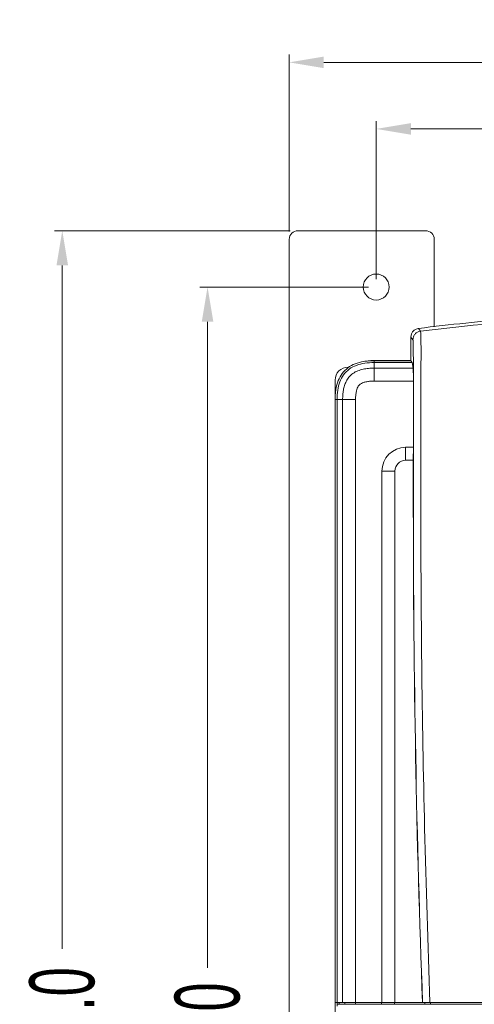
# Model space of a CAD drawing. Header units: millimetres. Extents: x -473 to 23648, y -382 to 1866.
# Tile 188 of 256: x 6138 to 6243, y 235 to 462. Entities that reach past the tile are written whole.
import ezdxf

# ---------------------------------------------------------------- set-up
doc = ezdxf.new("R2010")
doc.units = ezdxf.units.MM
doc.header["$LTSCALE"] = 80
doc.header["$PDMODE"] = 3
doc.header["$PDSIZE"] = 0.3
doc.layers.get('0').update_dxf_attribs({"linetype": 'CONTINUOUS'})
doc.layers.get('DEFPOINTS').update_dxf_attribs({"linetype": 'CONTINUOUS'})
for name, color, linetype in [('02___PRT_ALL_AXES', 7, 'CONTINUOUS'), ('03_ALL_AXES', 7, 'CONTINUOUS'), ('09_ALL_ROUNDS', 7, 'CONTINUOUS'), ('20_ALL_FEATURES', 7, 'CONTINUOUS')]:
    doc.layers.add(name, color=color, linetype=linetype)
doc.styles.get("Standard").update_dxf_attribs({"font": 'technic_.ttf', "width": 0.7})
doc.dimstyles.get("Standard").update_dxf_attribs({"dimtxt": 3, "dimasz": 3, "dimexe": 0.18, "dimexo": 0.0625, "dimgap": 0.09, "dimtad": 1, "dimdsep": 46, "dimtxsty": 'STANDARD', "dimcen": 0.09, "dimadec": 0, "dimazin": 0, "dimtol": 1, "dimtp": 0.01, "dimtm": 0.01, "dimtfac": 1, "dimtofl": 0, "dimtmove": 0, "dimatfit": 3, "dimfxl": 1, "dimtolj": 1, "dimarcsym": 0})

# ---------------------------------------------------------------- blocks, each defined once
blk = doc.blocks.new('*D41')
at = {"color": 0, "lineweight": 0, "transparency": 16777216}
for p, q in [((6218.16, 400.09), (6179.21, 400.09)), ((6181.01, 392.09), (6181.01, 243.05)), ((6181.01, 57.09), (6181.01, 206.12)), ((6218.16, 49.09), (6179.21, 49.09))]:
    blk.add_line(p, q, dxfattribs=at)
for points in [[(6182.34, 392.09), (6179.67, 392.09), (6181.01, 400.09)], [(6179.67, 57.09), (6182.34, 57.09), (6181.01, 49.09)]]:
    blk.add_solid(points, dxfattribs=at)
at = {"layer": 'DEFPOINTS', "color": 0, "lineweight": 0, "transparency": 16777216}
for p in [(6219.96, 400.09), (6181.01, 49.09), (6219.96, 49.09)]:
    blk.add_point(p, dxfattribs=at)
at = {"color": 0, "lineweight": 0, "transparency": 16777216, "insert": (6181.01, 224.59), "char_height": 15, "attachment_point": 5, "rotation": 90}
blk.add_mtext('\\A1;351.0', dxfattribs=at)
blk = doc.blocks.new('*D42')
at = {"color": 0, "lineweight": 0, "transparency": 16777216}
for p, q in [((6200.06, 413.09), (6145.65, 413.09)), ((6147.45, 405.09), (6147.45, 247.43)), ((6147.45, 51.09), (6147.45, 208.75)), ((6200.06, 43.09), (6145.65, 43.09))]:
    blk.add_line(p, q, dxfattribs=at)
for points in [[(6148.79, 405.09), (6146.12, 405.09), (6147.45, 413.09)], [(6146.12, 51.09), (6148.79, 51.09), (6147.45, 43.09)]]:
    blk.add_solid(points, dxfattribs=at)
at = {"layer": 'DEFPOINTS', "color": 0, "lineweight": 0, "transparency": 16777216}
for p in [(6201.86, 413.09), (6147.45, 43.09), (6201.86, 43.09)]:
    blk.add_point(p, dxfattribs=at)
at = {"color": 0, "lineweight": 0, "transparency": 16777216, "insert": (6147.45, 228.09), "char_height": 15, "attachment_point": 5, "rotation": 90}
blk.add_mtext('\\A1;370.0', dxfattribs=at)
blk = doc.blocks.new('*D45')
at = {"color": 0, "lineweight": 0, "transparency": 16777216}
for p, q in [((6199.86, 412.89), (6199.86, 453.72)), ((6391.06, 412.89), (6391.06, 453.72)), ((6207.86, 451.92), (6277.87, 451.92)), ((6383.06, 451.92), (6313.05, 451.92))]:
    blk.add_line(p, q, dxfattribs=at)
for points in [[(6207.86, 453.26), (6207.86, 450.59), (6199.86, 451.92)], [(6383.06, 450.59), (6383.06, 453.26), (6391.06, 451.92)]]:
    blk.add_solid(points, dxfattribs=at)
at = {"layer": 'DEFPOINTS', "color": 0, "lineweight": 0, "transparency": 16777216}
for p in [(6391.06, 451.92), (6199.86, 411.09), (6391.06, 411.09)]:
    blk.add_point(p, dxfattribs=at)
at = {"color": 0, "lineweight": 0, "transparency": 16777216, "insert": (6295.46, 451.92), "char_height": 15, "attachment_point": 5}
blk.add_mtext('\\A1;191.2', dxfattribs=at)
blk = doc.blocks.new('*D51')
at = {"color": 0, "lineweight": 0, "transparency": 16777216}
for p, q in [((6219.96, 401.89), (6219.96, 438.36)), ((6227.96, 436.56), (6278.75, 436.56)), ((6362.96, 436.56), (6312.18, 436.56)), ((6370.96, 401.89), (6370.96, 438.36))]:
    blk.add_line(p, q, dxfattribs=at)
for points in [[(6227.96, 437.9), (6227.96, 435.23), (6219.96, 436.56)], [(6362.96, 435.23), (6362.96, 437.9), (6370.96, 436.56)]]:
    blk.add_solid(points, dxfattribs=at)
at = {"layer": 'DEFPOINTS', "color": 0, "lineweight": 0, "transparency": 16777216}
for p in [(6370.96, 436.56), (6219.96, 400.09), (6370.96, 400.09)]:
    blk.add_point(p, dxfattribs=at)
at = {"color": 0, "lineweight": 0, "transparency": 16777216, "insert": (6295.46, 436.56), "char_height": 15, "attachment_point": 5}
blk.add_mtext('\\A1;151.0', dxfattribs=at)

msp = doc.modelspace()

# ---------------------------------------------------------------- linework, layer by layer
at = {"linetype": 'Continuous', "lineweight": 0}
msp.add_line((6227.497, 383.103), (6218.964, 383.103), dxfattribs=at)
msp.add_open_spline([(6227.749, 383.17), (6227.674, 383.127), (6227.584, 383.103), (6227.497, 383.103)], degree=3, dxfattribs=at)
msp.add_open_spline([(6227.987, 383.495), (6227.976, 383.446), (6227.927, 383.316), (6227.824, 383.213), (6227.749, 383.17)], degree=3, knots=[0, 0, 0, 0, 0.15202848, 0.41134263, 0.41134263, 0.41134263, 0.41134263], dxfattribs=at)
at = {"layer": '02___PRT_ALL_AXES', "linetype": 'Continuous', "lineweight": 0}
for p, q in [((6227.971, 388.556), (6227.971, 383.093)), ((6227.971, 388.556), (6228.202, 388.238)), ((6229.727, 390.541), (6229.977, 390.197)), ((6229.977, 390.197), (6230.19, 389.905)), ((6228.202, 388.238), (6228.433, 387.92)), ((6219.464, 378.374), (6219.464, 383.093)), ((6219.464, 383.093), (6227.971, 383.093)), ((6219.464, 382.656), (6228.262, 382.656)), ((6227.971, 383.093), (6228.262, 382.656)), ((6228.501, 381.361), (6228.262, 382.656)), ((6228.501, 381.361), (6219.464, 381.361)), ((6228.548, 378.374), (6219.464, 378.374)), ((6228.548, 378.374), (6228.548, 363.103)), ((6210.911, 374.103), (6210.475, 374.103)), ((6210.911, 374.103), (6212.207, 374.104)), ((6215.193, 374.103), (6212.207, 374.103)), ((6228.555, 368.603), (6228.555, 348.603)), ((6230.27, 368.603), (6230.27, 348.603)), ((6226.764, 363.103), (6228.548, 363.103)), ((6226.764, 360.103), (6226.764, 363.103)), ((6228.534, 360.103), (6228.548, 363.103)), ((6228.534, 360.103), (6226.764, 360.103)), ((6228.534, 348.603), (6228.534, 360.103)), ((6224.264, 357.603), (6221.264, 357.603)), ((6228.534, 348.603), (6228.555, 348.603))]:
    msp.add_line(p, q, dxfattribs=at)
for centre, radius, start, end in [((6295.478, -144.807), 538.683, 90.0015, 96.96136), ((6229.972, 388.556), 2, 159.24714, 180.00082), ((6229.971, 388.556), 1.999, 98.4408, 159.24819), ((6229.97, 388.563), 1.993, 97.01273, 98.44741), ((6219.389, 367.825), 15.266, 91.58223, 94.8512), ((6219.46, 365.581), 17.512, 89.98582, 91.6129), ((6225.737, 374.179), 15.261, 175.13464, 178.41816), ((6227.986, 374.107), 17.512, 178.38711, 180.01418), ((6226.764, 357.603), 5.5, 90, 180), ((6226.764, 357.603), 2.5, 90, 180)]:
    msp.add_arc(centre, radius, start, end, dxfattribs=at)
for points, knots in [([(6295.464, 394.568), (6288.144, 394.568), (6273.497, 394.269), (6251.567, 392.926), (6236.993, 391.434), (6229.727, 390.541)], [0, 0, 0, 0, 21.9620141, 43.9339203, 65.8975187, 65.8975187, 65.8975187, 65.8975187]), ([(6230.19, 389.905), (6229.952, 389.876), (6229.481, 389.729), (6228.903, 389.274), (6228.521, 388.645), (6228.433, 388.16), (6228.433, 387.92)], [0, 0, 0, 0, 0.7204544, 1.4409408, 2.1613797, 2.8817154, 2.8817154, 2.8817154, 2.8817154]), ([(6230.19, 389.905), (6230.221, 389.859), (6230.226, 389.649), (6230.269, 389.217), (6230.278, 388.475), (6230.303, 387.413), (6230.311, 386.004), (6230.312, 384.26), (6230.303, 382.233), (6230.293, 379.961), (6230.284, 377.458), (6230.276, 374.723), (6230.271, 371.745), (6230.27, 369.679), (6230.27, 368.603)], [0, 0, 0, 0, 0.1638316, 0.5941868, 1.3362269, 2.3664606, 3.7914779, 5.5595797, 7.5980895, 9.8723535, 12.3756261, 15.1077119, 18.0793061, 21.3071585, 21.3071585, 21.3071585, 21.3071585]), ([(6228.433, 387.92), (6228.453, 387.892), (6228.464, 387.764), (6228.494, 387.49), (6228.506, 386.995), (6228.521, 386.271), (6228.529, 385.305), (6228.536, 384.126), (6228.542, 382.763), (6228.546, 381.239), (6228.549, 379.555), (6228.551, 377.708), (6228.553, 375.692), (6228.554, 373.498), (6228.555, 371.115), (6228.555, 369.463), (6228.555, 368.603)], [0, 0, 0, 0, 0.1044321, 0.3642668, 0.8470248, 1.5731082, 2.5459979, 3.7420471, 5.1097905, 6.6341957, 8.3157876, 10.1613837, 12.1752982, 14.3649538, 16.7426845, 19.3224052, 19.3224052, 19.3224052, 19.3224052]), ([(6210.531, 375.473), (6210.559, 375.805), (6210.684, 376.83), (6211.1, 378.456), (6212.035, 380.188), (6213.384, 381.536), (6215.115, 382.468), (6216.741, 382.884), (6217.766, 383.008), (6218.098, 383.037)], [0, 0, 0, 0, 0.9994236, 3.0946273, 4.997581, 6.830265, 8.7321641, 10.8270984, 11.8262178, 11.8262178, 11.8262178, 11.8262178]), ([(6219.464, 382.656), (6218.741, 382.656), (6217.356, 382.573), (6215.398, 382.104), (6213.693, 381.227), (6212.354, 379.895), (6211.47, 378.187), (6210.995, 376.222), (6210.911, 374.83), (6210.911, 374.103)], [0, 0, 0, 0, 2.1695937, 4.1441219, 6.0004125, 7.8509004, 9.7130447, 11.6950106, 13.8768591, 13.8768591, 13.8768591, 13.8768591]), ([(6219.464, 381.361), (6219.028, 381.361), (6218.173, 381.325), (6216.913, 381.143), (6215.692, 380.791), (6214.549, 380.2), (6213.627, 379.352), (6213.003, 378.363), (6212.608, 377.347), (6212.366, 376.304), (6212.233, 375.22), (6212.207, 374.481), (6212.207, 374.104)], [0, 0, 0, 0, 1.3087079, 2.5620453, 3.8129584, 5.1041718, 6.3866727, 7.5183676, 8.5833708, 9.6421325, 10.7233465, 11.8563762, 11.8563762, 11.8563762, 11.8563762]), ([(6228.501, 381.361), (6228.514, 381.291), (6228.516, 381.068), (6228.533, 380.63), (6228.54, 379.996), (6228.547, 379.222), (6228.548, 378.665), (6228.548, 378.374)], [0, 0, 0, 0, 0.2121871, 0.6641464, 1.317207, 2.1145162, 2.9874475, 2.9874475, 2.9874475, 2.9874475]), ([(6219.464, 378.374), (6219.122, 378.374), (6218.479, 378.349), (6217.591, 378.223), (6216.864, 378.019), (6216.313, 377.749), (6215.928, 377.401), (6215.666, 376.966), (6215.46, 376.423), (6215.308, 375.753), (6215.213, 374.965), (6215.193, 374.401), (6215.193, 374.103)], [0, 0, 0, 0, 1.0275563, 1.9261999, 2.685198, 3.2855594, 3.7479804, 4.2216001, 4.7933598, 5.4836311, 6.2780975, 7.1729132, 7.1729132, 7.1729132, 7.1729132])]:
    msp.add_open_spline(points, degree=3, knots=knots, dxfattribs=at)
at = {"layer": '03_ALL_AXES', "linetype": 'Continuous', "lineweight": 0}
msp.add_circle((6219.964, 400.089), 3, dxfattribs=at)
at = {"layer": '09_ALL_ROUNDS', "linetype": 'Continuous', "lineweight": 0}
for p, q in [((6231.364, 413.089), (6201.864, 413.089)), ((6199.864, 45.089), (6199.864, 411.089)), ((6233.364, 411.089), (6233.364, 390.913)), ((6213.464, 381.603), (6213.7, 381.603)), ((6210.464, 378.603), (6210.464, 374.603))]:
    msp.add_line(p, q, dxfattribs=at)
for centre, radius, start, end in [((6201.864, 411.089), 2, 90, 180), ((6231.364, 411.089), 2, 0, 90), ((6213.464, 378.603), 3, 90, 180)]:
    msp.add_arc(centre, radius, start, end, dxfattribs=at)
at = {"layer": '20_ALL_FEATURES', "linetype": 'Continuous', "lineweight": 0}
for p, q in [((6210.464, 374.603), (6210.464, 112.571)), ((6210.475, 235.003), (6210.475, 374.103)), ((6210.911, 374.103), (6210.911, 235.003)), ((6212.207, 374.104), (6212.207, 235.003)), ((6215.193, 234.603), (6215.193, 374.103)), ((6221.264, 357.603), (6221.264, 235.003)), ((6224.264, 357.603), (6224.264, 235.003)), ((6210.964, 235.003), (6210.964, 234.193)), ((6210.975, 234.603), (6210.975, 235.003)), ((6211.411, 234.603), (6211.411, 235.003)), ((6212.705, 234.603), (6212.705, 235.003)), ((6221.199, 234.603), (6221.199, 235.003)), ((6224.199, 234.603), (6224.199, 235.003)), ((6231.157, 234.603), (6231.157, 235.003)), ((6231.187, 234.603), (6231.187, 235.003)), ((6232.465, 234.603), (6232.465, 235.003))]:
    msp.add_line(p, q, dxfattribs=at)
at = {"layer": '20_ALL_FEATURES', "color": 7, "linetype": 'Continuous', "lineweight": 0}
for p, q in [((6210.475, 235.003), (6380.454, 235.003)), ((6210.975, 234.603), (6379.954, 234.603))]:
    msp.add_line(p, q, dxfattribs=at)
at = {"layer": '20_ALL_FEATURES', "linetype": 'Continuous', "lineweight": 0}
for centre, radius, start, end in [((6218.964, 374.603), 8.5, 90, 95.94707), ((6218.964, 374.603), 8.5, 174.02889, 180), ((9277.964, 348.603), 3049.43, 180, 182.134926), ((9277.964, 348.603), 3049.409, 179.999998, 182.134941)]:
    msp.add_arc(centre, radius, start, end, dxfattribs=at)
msp.add_open_spline([(6230.27, 348.603), (6230.27, 336.772), (6230.412, 312.316), (6231.086, 274.446), (6231.881, 248.413), (6232.379, 235.003)], degree=3, knots=[0, 0, 0, 0, 35.4937337, 73.3677119, 113.6253716, 113.6253716, 113.6253716, 113.6253716], dxfattribs=at)

# ---------------------------------------------------------------- dimensions: what is measured, and where the dimension line sits
at = {"color": 3, "lineweight": 0}
for base, p1, p2, picture, middle in [((6391.064, 451.922), (6199.864, 411.089), (6391.064, 411.089), '*D45', (6295.464, 451.922)), ((6370.964, 436.564), (6219.964, 400.089), (6370.964, 400.089), '*D51', (6295.464, 436.564))]:
    dim = msp.add_linear_dim(base=base, p1=p1, p2=p2, dimstyle='STANDARD', override={"dimtxt": 15, "dimasz": 8, "dimexe": 1.8, "dimexo": 1.8, "dimtad": 0, "dimdec": 1, "dimzin": 0, "dimdsep": 0, "dimcen": 0.5, "dimtol": 0, "dimtdec": 4, "dimtzin": 0, "dimlwd": 0, "dimlwe": 0}, dxfattribs=at)
    dim.commit()
    dim.dimension.update_dxf_attribs({"geometry": picture, "text_midpoint": middle})
for base, p1, p2, picture, middle in [((6147.454, 43.089), (6201.864, 413.089), (6201.864, 43.089), '*D42', (6147.454, 228.089)), ((6181.008, 49.089), (6219.964, 400.089), (6219.964, 49.089), '*D41', (6181.008, 224.589))]:
    dim = msp.add_linear_dim(base=base, p1=p1, p2=p2, angle=90, dimstyle='STANDARD', override={"dimtxt": 15, "dimasz": 8, "dimexe": 1.8, "dimexo": 1.8, "dimtad": 0, "dimdec": 1, "dimzin": 0, "dimdsep": 0, "dimcen": 0.5, "dimtol": 0, "dimtdec": 4, "dimtzin": 0, "dimlwd": 0, "dimlwe": 0}, dxfattribs=at)
    dim.commit()
    dim.dimension.update_dxf_attribs({"geometry": picture, "text_midpoint": middle, "dimtype": 160})

doc.saveas('drawing.dxf')
